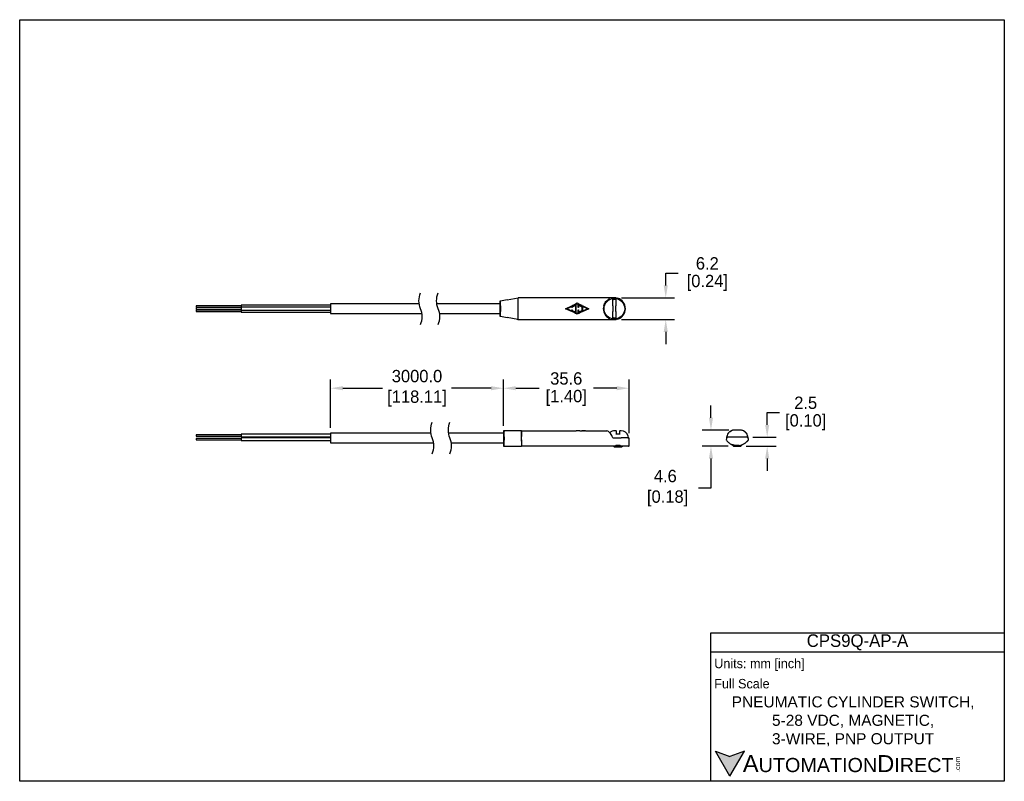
# Model space of a CAD drawing. Header units: inches. Extents: x 0 to 279, y 0 to 216.
import ezdxf

# ---------------------------------------------------------------- set-up
doc = ezdxf.new("R2010")
doc.units = ezdxf.units.IN
doc.header["$LTSCALE"] = 10
doc.header["$MEASUREMENT"] = 0
doc.layers.add('DIMENSIONS', color=140, linetype='Continuous')
doc.layers.add('TEXT', color=140, linetype='Continuous')
doc.styles.add('\\M+2ABAC\\M+2A6A11', font='txt')
doc.dimstyles.get("Standard").update_dxf_attribs({"dimtxt": 3.5, "dimasz": 3.5, "dimexe": 2.5, "dimexo": 1.5, "dimgap": 1, "dimtad": 0, "dimtih": 1, "dimtoh": 1, "dimdec": 1, "dimzin": 0, "dimdsep": 46, "dimtxsty": 'Standard', "dimcen": 0, "dimadec": 0, "dimazin": 0, "dimtfac": 1, "dimtdec": 1, "dimtofl": 0, "dimtmove": 0, "dimatfit": 3, "dimfxl": 0, "dimtolj": 1, "dimtzin": 0, "dimarcsym": 0})

# ---------------------------------------------------------------- blocks, each defined once
blk = doc.blocks.new('*D3')
at = {"layer": 'DEFPOINTS', "color": 0}
for p in [(202.69, 99.61), (196.12, 95.04), (202.54, 95.04)]:
    blk.add_point(p, dxfattribs=at)
at = {"layer": 'DIMENSIONS', "color": 0, "lineweight": -2}
for p, q in [((196.12, 103.11), (196.12, 106.61)), ((201.19, 99.61), (193.62, 99.61)), ((201.04, 95.04), (193.62, 95.04)), ((196.12, 91.54), (196.12, 83.14)), ((196.12, 83.14), (192.62, 83.14))]:
    blk.add_line(p, q, dxfattribs=at)
at = {"layer": 'DIMENSIONS', "color": 0}
for points in [[(195.54, 103.11), (196.71, 103.11), (196.12, 99.61)], [(195.54, 91.54), (196.71, 91.54), (196.12, 95.04)]]:
    blk.add_solid(points, dxfattribs=at)
at = {"layer": 'DIMENSIONS', "color": 0, "insert": (183.16, 83.14), "char_height": 3.5, "attachment_point": 5}
blk.add_mtext('\\A1;4.6\\P [0.18]', dxfattribs=at)
blk = doc.blocks.new('*D4')
at = {"layer": 'DEFPOINTS', "color": 0}
for p in [(169.25, 137.12), (183.29, 137.12), (169.25, 130.95)]:
    blk.add_point(p, dxfattribs=at)
at = {"layer": 'DIMENSIONS', "color": 0, "lineweight": -2}
for p, q in [((183.29, 140.62), (183.29, 144.12)), ((183.29, 144.12), (186.79, 144.12)), ((170.75, 137.12), (185.79, 137.12)), ((170.75, 130.95), (185.79, 130.95)), ((183.29, 127.45), (183.29, 123.95))]:
    blk.add_line(p, q, dxfattribs=at)
at = {"layer": 'DIMENSIONS', "color": 0}
for points in [[(182.7, 140.62), (183.87, 140.62), (183.29, 137.12)], [(182.7, 127.45), (183.87, 127.45), (183.29, 130.95)]]:
    blk.add_solid(points, dxfattribs=at)
at = {"layer": 'DIMENSIONS', "color": 0, "char_height": 3.5, "attachment_point": 5}
for s, insert in [('\\A1;6.2', (195.08, 146.87)), ('\\A1;[0.24]', (195.08, 141.37))]:
    blk.add_mtext(s, dxfattribs=dict(at, insert=insert))
blk = doc.blocks.new('*D5')
at = {"layer": 'DEFPOINTS', "color": 0}
for p in [(137.24, 111.48), (137.24, 99.35), (172.87, 97.24)]:
    blk.add_point(p, dxfattribs=at)
at = {"layer": 'DIMENSIONS', "color": 0, "lineweight": -2}
for p, q in [((137.24, 100.85), (137.24, 113.98)), ((172.87, 98.74), (172.87, 113.98)), ((140.74, 111.48), (147.35, 111.48)), ((169.37, 111.48), (162.76, 111.48))]:
    blk.add_line(p, q, dxfattribs=at)
at = {"layer": 'DIMENSIONS', "color": 0}
for points in [[(140.74, 112.06), (140.74, 110.9), (137.24, 111.48)], [(169.37, 112.06), (169.37, 110.9), (172.87, 111.48)]]:
    blk.add_solid(points, dxfattribs=at)
at = {"layer": 'DIMENSIONS', "color": 0, "char_height": 3.5, "attachment_point": 5}
for s, insert in [('\\A1;35.6', (155.06, 114.23)), ('\\A1;[1.40]', (155.06, 108.73))]:
    blk.add_mtext(s, dxfattribs=dict(at, insert=insert))
blk = doc.blocks.new('*D6')
at = {"layer": 'DEFPOINTS', "color": 0}
for p in [(88.2, 111.48), (88.2, 98.71), (137.24, 99.35)]:
    blk.add_point(p, dxfattribs=at)
at = {"layer": 'DIMENSIONS', "color": 0, "lineweight": -2}
for p, q in [((88.2, 100.21), (88.2, 113.98)), ((137.24, 100.85), (137.24, 113.98)), ((91.7, 111.48), (102.97, 111.48)), ((133.74, 111.48), (122.47, 111.48))]:
    blk.add_line(p, q, dxfattribs=at)
at = {"layer": 'DIMENSIONS', "color": 0}
for points in [[(91.7, 112.06), (91.7, 110.9), (88.2, 111.48)], [(133.74, 112.06), (133.74, 110.9), (137.24, 111.48)]]:
    blk.add_solid(points, dxfattribs=at)
at = {"layer": 'DIMENSIONS', "color": 0, "insert": (112.72, 111.48), "char_height": 3.5, "attachment_point": 5}
blk.add_mtext('\\A1;3000.0\\P[118.11]', dxfattribs=at)
blk = doc.blocks.new('*D7')
at = {"layer": 'DEFPOINTS', "color": 0}
for p in [(204.63, 95.04), (206.46, 97.58), (212.07, 97.58)]:
    blk.add_point(p, dxfattribs=at)
at = {"layer": 'DIMENSIONS', "color": 0, "lineweight": -2}
for p, q in [((212.07, 101.08), (212.07, 104.58)), ((212.07, 104.58), (215.57, 104.58)), ((206.13, 95.04), (214.57, 95.04)), ((207.96, 97.58), (214.57, 97.58)), ((212.07, 91.54), (212.07, 88.04))]:
    blk.add_line(p, q, dxfattribs=at)
at = {"layer": 'DIMENSIONS', "color": 0}
for points in [[(211.49, 101.08), (212.65, 101.08), (212.07, 97.58)], [(211.49, 91.54), (212.65, 91.54), (212.07, 95.04)]]:
    blk.add_solid(points, dxfattribs=at)
at = {"layer": 'DIMENSIONS', "color": 0, "char_height": 3.5, "attachment_point": 5}
for s, insert in [('\\A1;2.5', (222.99, 107.33)), ('\\A1;[0.10]', (222.99, 101.83))]:
    blk.add_mtext(s, dxfattribs=dict(at, insert=insert))

msp = doc.modelspace()

# ---------------------------------------------------------------- hatches: boundary and pattern name
at = {"layer": 'TEXT'}
msp.add_hatch(color=256, dxfattribs=at).paths.add_polyline_path([(201.5, 1.42), (205.63, 8.58), (201.5, 7.08), (197.37, 8.58)])

# ---------------------------------------------------------------- linework, layer by layer
for p, q in [((138.3, 136.53), (141.38, 137.15)), ((141.35, 137.15), (141.35, 130.93)), ((141.38, 130.92), (141.38, 137.15)), ((169.25, 137.12), (141.38, 137.12)), ((169.25, 137.12), (169.66, 137.03)), ((62.81, 134.83), (50.11, 134.83)), ((50.11, 134.83), (50.11, 134.43)), ((50.11, 134.43), (62.81, 134.43)), ((62.81, 134.24), (50.11, 134.24)), ((50.11, 134.24), (50.11, 133.83)), ((88.22, 134.43), (62.8, 134.43)), ((88.21, 135.02), (62.81, 135.02)), ((62.81, 135.02), (62.81, 133.05)), ((113.36, 135.37), (88.21, 135.37)), ((88.21, 135.37), (88.21, 132.7)), ((136.22, 135.37), (118.36, 135.37)), ((136.4, 136.2), (136.22, 136.17)), ((136.22, 136.17), (136.22, 131.91)), ((138.3, 136.55), (136.4, 136.2)), ((136.4, 136.2), (136.4, 136.15)), ((136.4, 134.87), (136.4, 136.15)), ((136.4, 134.87), (136.4, 133.21)), ((154.88, 134.03), (156.82, 134.93)), ((155.18, 134.03), (157.12, 134.93)), ((156.65, 134.58), (157.42, 134.93)), ((156.65, 134.34), (156.65, 134.58)), ((156.78, 134.34), (156.65, 134.34)), ((157.73, 134.93), (156.78, 134.49)), ((156.78, 134.49), (156.78, 134.34)), ((157.12, 134.93), (158.18, 135.42)), ((157.42, 134.93), (157.92, 135.16)), ((157.73, 134.93), (157.8, 134.96)), ((157.8, 134.93), (157.8, 134.96)), ((157.8, 133.14), (157.8, 134.93)), ((157.92, 134.93), (157.92, 135.16)), ((157.92, 133.14), (157.92, 134.93)), ((158.18, 135.42), (159.24, 134.93)), ((158.43, 135.16), (158.93, 134.93)), ((158.43, 134.93), (158.43, 135.16)), ((158.43, 134.34), (158.43, 134.93)), ((158.56, 134.34), (158.43, 134.34)), ((158.56, 134.93), (158.56, 134.96)), ((158.56, 134.96), (158.63, 134.93)), ((158.56, 134.93), (158.56, 134.34)), ((159.57, 134.49), (158.63, 134.93)), ((158.93, 134.93), (159.7, 134.58)), ((159.24, 134.93), (161.18, 134.03)), ((159.54, 134.93), (161.48, 134.03)), ((159.57, 133.57), (159.57, 134.49)), ((159.7, 134.58), (159.7, 133.49)), ((167.18, 136.77), (167.04, 136.69)), ((168.27, 134.83), (168.27, 136.42)), ((168.27, 134.83), (168.27, 133.24)), ((169.16, 136.42), (169.16, 134.83)), ((169.16, 133.24), (169.16, 134.83)), ((50.11, 133.83), (62.81, 133.83)), ((62.82, 133.64), (50.11, 133.64)), ((50.11, 133.64), (50.11, 133.44)), ((50.11, 133.44), (50.11, 133.24)), ((50.11, 133.24), (62.81, 133.24)), ((62.8, 133.64), (88.22, 133.64)), ((62.81, 133.05), (88.22, 133.05)), ((88.21, 132.7), (114.11, 132.7)), ((119.11, 132.7), (136.22, 132.7)), ((136.22, 131.91), (136.4, 131.88)), ((136.4, 131.93), (136.4, 133.21)), ((136.4, 131.93), (136.4, 131.88)), ((136.4, 131.88), (138.3, 131.53)), ((141.35, 130.93), (138.3, 131.54)), ((156.82, 133.14), (154.88, 134.03)), ((157.12, 133.14), (155.18, 134.03)), ((156.65, 133.73), (156.78, 133.73)), ((156.65, 133.49), (156.65, 133.73)), ((157.42, 133.14), (156.65, 133.49)), ((156.78, 133.73), (156.78, 133.57)), ((156.78, 133.57), (157.73, 133.14)), ((158.18, 132.65), (157.12, 133.14)), ((157.92, 132.91), (157.42, 133.14)), ((157.73, 133.14), (157.8, 133.11)), ((157.8, 133.14), (157.8, 133.11)), ((157.92, 132.91), (157.92, 133.14)), ((159.24, 133.14), (158.18, 132.65)), ((158.43, 133.73), (158.56, 133.73)), ((158.43, 133.14), (158.43, 133.73)), ((158.93, 133.14), (158.43, 132.91)), ((158.43, 132.91), (158.43, 133.14)), ((158.56, 133.73), (158.56, 133.14)), ((158.56, 133.11), (158.56, 133.14)), ((158.63, 133.14), (158.56, 133.11)), ((158.63, 133.14), (159.57, 133.57)), ((159.7, 133.49), (158.93, 133.14)), ((161.18, 134.03), (159.24, 133.14)), ((161.48, 134.03), (159.54, 133.14)), ((167.18, 131.3), (167.04, 131.38)), ((168.27, 131.65), (168.27, 133.24)), ((169.16, 133.24), (169.16, 131.65)), ((141.38, 130.95), (169.25, 130.95)), ((169.66, 131.04), (169.34, 130.96)), ((62.8, 98.26), (50.1, 98.26)), ((50.1, 98.26), (50.1, 97.86)), ((50.1, 97.86), (62.8, 97.86)), ((88.2, 98.45), (62.8, 98.45)), ((62.8, 98.45), (62.8, 97.67)), ((116.68, 98.71), (88.2, 98.71)), ((88.2, 98.71), (88.2, 96.04)), ((137.24, 98.71), (121.68, 98.71)), ((137.42, 99.38), (137.24, 99.35)), ((137.24, 99.35), (137.24, 96.79)), ((142.37, 99.4), (137.42, 99.38)), ((137.42, 99.38), (137.42, 99.21)), ((137.42, 97.69), (137.42, 99.21)), ((142.37, 96.73), (142.37, 99.41)), ((142.37, 99.4), (151.55, 99.4)), ((142.39, 99.4), (142.39, 97.8)), ((142.39, 96.9), (142.39, 97.8)), ((151.55, 99.4), (157.84, 99.4)), ((158.14, 99.4), (157.84, 99.4)), ((159.2, 99.34), (158.14, 99.4)), ((158.44, 99.4), (158.14, 99.4)), ((158.94, 99.39), (158.44, 99.4)), ((158.94, 99.39), (158.94, 99.4)), ((158.94, 99.4), (159.45, 99.4)), ((160.25, 99.4), (159.2, 99.34)), ((159.2, 99.34), (159.2, 99.3)), ((159.95, 99.4), (159.45, 99.39)), ((159.45, 99.39), (159.45, 99.4)), ((159.58, 99.4), (159.58, 99.4)), ((159.95, 99.4), (160.25, 99.4)), ((160.56, 99.4), (160.25, 99.4)), ((160.56, 99.4), (166.6, 99.4)), ((168.27, 97.37), (168.11, 97.81)), ((169.17, 99.4), (168.83, 99.4)), ((169.14, 98.51), (170.33, 98.51)), ((169.29, 98.51), (169.29, 99.28)), ((170.18, 99.28), (170.18, 98.51)), ((170.62, 99.4), (170.31, 99.4)), ((172.68, 97.53), (172.6, 97.87)), ((200.72, 98.08), (200.65, 97.73)), ((206.12, 98.72), (206.19, 98.72)), ((206.52, 97.73), (206.45, 98.08)), ((62.8, 97.23), (50.1, 97.23)), ((50.1, 97.23), (50.1, 96.83)), ((50.1, 97.23), (50.1, 96.83)), ((50.1, 96.83), (62.8, 96.83)), ((62.8, 97.67), (88.2, 97.67)), ((88.2, 97.42), (62.8, 97.42)), ((62.8, 97.42), (62.8, 96.64)), ((62.8, 97.42), (62.8, 97.23)), ((62.8, 96.83), (62.8, 96.64)), ((62.8, 96.64), (88.2, 96.64)), ((88.2, 96.04), (117.44, 96.04)), ((122.44, 96.04), (137.24, 96.04)), ((137.24, 96.79), (137.24, 95.09)), ((137.24, 95.09), (137.41, 95.06)), ((137.42, 97.69), (137.42, 97.16)), ((137.42, 97.16), (137.42, 96.78)), ((137.42, 96.48), (137.42, 96.78)), ((137.42, 95.14), (137.42, 96.48)), ((142.37, 96.48), (142.37, 95.04)), ((142.37, 95.04), (142.39, 95.04)), ((142.39, 96.8), (142.39, 96.9)), ((142.39, 96.8), (142.39, 96.67)), ((142.39, 96.53), (142.39, 96.67)), ((142.39, 96.53), (142.39, 95.04)), ((168.63, 95.04), (142.39, 95.04)), ((168.26, 97.37), (168.27, 97.37)), ((168.27, 97.37), (170.64, 97.37)), ((168.49, 95.04), (168.7, 94.83)), ((170.35, 95.21), (169.12, 95.21)), ((172.75, 97.37), (170.64, 97.37)), ((170.78, 94.83), (170.98, 95.04)), ((172.69, 95.04), (170.85, 95.04)), ((172.75, 95.04), (172.69, 95.04)), ((172.87, 95.16), (172.87, 97.24)), ((200.51, 97.1), (200.47, 96.88)), ((200.5, 96.73), (200.65, 96.56)), ((206.46, 97.58), (200.71, 97.58)), ((202.16, 95.46), (202.16, 95.42)), ((202.16, 95.42), (202.54, 95.04)), ((202.3, 95.42), (202.16, 95.42)), ((202.54, 95.04), (204.63, 95.04)), ((204.15, 95.24), (203.02, 95.24)), ((204.63, 95.04), (205.01, 95.42)), ((204.87, 95.42), (205.01, 95.42)), ((205.01, 95.42), (205.01, 95.46)), ((168.7, 94.83), (170.78, 94.83))]:
    msp.add_line(p, q)
for points in [[(113.73, 129.53, 0.2), (113.73, 134.04, -0.2), (113.73, 138.54)], [(118.73, 129.53, 0.2), (118.73, 134.04, -0.2), (118.73, 138.54)], [(117.06, 92.86, 0.2), (117.06, 97.37, -0.2), (117.06, 101.88)], [(122.06, 92.86, 0.2), (122.06, 97.37, -0.2), (122.06, 101.88)]]:
    msp.add_lwpolyline(points, format="xyb")
at = {"flags": 128}
for points in [[(158.18, 135.56), (157.73, 135.35), (157.28, 135.14), (156.82, 134.93)], [(159.54, 134.93), (159.08, 135.14), (158.62, 135.35), (158.18, 135.56)], [(158.18, 132.51), (157.73, 132.72), (157.28, 132.93), (156.82, 133.14)], [(159.54, 133.14), (159.08, 132.93), (158.62, 132.72), (158.18, 132.51)]]:
    msp.add_lwpolyline(points, dxfattribs=at)
msp.add_circle((168.72, 134.03), 2.94)
for centre, radius, start, end in [((168.72, 134.03), 3.14, 287.4505, 72.5495), ((168.72, 134.03), 3.14, 164.0615, 195.9385), ((157.85, 90.19), 9.22, 81.5768, 90.0638), ((160.55, 90.19), 9.21, 89.9361, 98.4233), ((168.77, 97.47), 1.94, 87.9586, 134.5041), ((170.71, 97.47), 1.93, 12.0458, 92.5716), ((202.61, 97.68), 1.93, 147.3449, 168), ((204.56, 97.68), 1.93, 12, 32.6326), ((172.55, 97.5), 0.127, 270.0015, 11.9956), ((172.75, 97.24), 0.127, 359.9968, 90.001), ((172.75, 95.16), 0.127, 269.9989, 0.0032), ((200.71, 97.45), 0.127, 90, 167.9408), ((200.77, 97.7), 0.127, 168, 270), ((203.59, 99.05), 3.86, 238.583, 248.319), ((206.4, 97.7), 0.127, 270, 12), ((206.46, 97.45), 0.127, 12.0592, 90)]:
    msp.add_arc(centre, radius, start, end)
for points, knots in [([(167.17, 137.03), (167.18, 137.02), (167.2, 137.01), (167.22, 136.99), (167.24, 136.95), (167.25, 136.92), (167.25, 136.91)], [0, 0, 0, 0, 0.233803, 0.428584, 0.717988, 1, 1, 1, 1]), ([(167.18, 136.77), (167.19, 136.78), (167.22, 136.8), (167.25, 136.84), (167.26, 136.88), (167.25, 136.9), (167.25, 136.91)], [0, 0, 0, 0, 0.301596, 0.603793, 0.893577, 1, 1, 1, 1]), ([(165.7, 134.9), (165.78, 135.12), (165.93, 135.54), (166.3, 136.05), (166.67, 136.43), (166.93, 136.61), (167.04, 136.69)], [0, 0, 0, 0, 0.304182, 0.58445, 0.825771, 1, 1, 1, 1]), ([(168.12, 136.57), (168.13, 136.57), (168.15, 136.57), (168.18, 136.57), (168.21, 136.55), (168.24, 136.52), (168.27, 136.48), (168.27, 136.44), (168.27, 136.42)], [0, 0, 0, 0, 0.119668, 0.240214, 0.36614, 0.497724, 0.738886, 1, 1, 1, 1]), ([(169.16, 136.42), (169.17, 136.44), (169.17, 136.48), (169.2, 136.52), (169.23, 136.55), (169.26, 136.57), (169.29, 136.57), (169.31, 136.57), (169.31, 136.57)], [0, 0, 0, 0, 0.259256, 0.501946, 0.63083, 0.759646, 0.878866, 1, 1, 1, 1]), ([(165.7, 133.17), (165.78, 132.95), (165.93, 132.53), (166.3, 132.02), (166.67, 131.64), (166.93, 131.46), (167.04, 131.38)], [0, 0, 0, 0, 0.303696, 0.584549, 0.825335, 1, 1, 1, 1]), ([(167.18, 131.3), (167.19, 131.29), (167.22, 131.27), (167.25, 131.23), (167.26, 131.19), (167.25, 131.17), (167.25, 131.16)], [0, 0, 0, 0, 0.301594, 0.60379, 0.893572, 1, 1, 1, 1]), ([(168.27, 131.65), (168.27, 131.63), (168.27, 131.59), (168.24, 131.54), (168.21, 131.52), (168.18, 131.5), (168.15, 131.5), (168.13, 131.5), (168.12, 131.5)], [0, 0, 0, 0, 0.259266, 0.501973, 0.630857, 0.759645, 0.878895, 1, 1, 1, 1]), ([(169.31, 131.5), (169.31, 131.5), (169.29, 131.5), (169.26, 131.5), (169.23, 131.52), (169.2, 131.54), (169.17, 131.59), (169.17, 131.63), (169.16, 131.65)], [0, 0, 0, 0, 0.119699, 0.240246, 0.366145, 0.497731, 0.738894, 1, 1, 1, 1]), ([(141.38, 130.92), (141.37, 130.92), (141.37, 130.92), (141.36, 130.92), (141.36, 130.93), (141.35, 130.93), (141.35, 130.93), (141.35, 130.93)], [0, 0, 0, 0, 0.320537, 0.602604, 0.783165, 0.918884, 1, 1, 1, 1]), ([(167.17, 131.04), (167.18, 131.04), (167.2, 131.05), (167.22, 131.08), (167.24, 131.12), (167.25, 131.15), (167.25, 131.16)], [0, 0, 0, 0, 0.2338592, 0.4285861, 0.7180166, 1, 1, 1, 1]), ([(169.34, 130.96), (169.32, 130.96), (169.3, 130.95), (169.29, 130.95), (169.25, 130.95), (169.25, 130.95), (169.25, 130.95)], [0, 0, 0, 0, 0.562998, 0.901619, 0.992798, 1, 1, 1, 1]), ([(167.37, 98.88), (167.26, 98.98), (167.06, 99.17), (166.83, 99.31), (166.6, 99.4)], [0, 0, 0, 0, 0.544218, 1, 1, 1, 1]), ([(168.11, 97.81), (168.02, 98.01), (167.83, 98.39), (167.54, 98.72), (167.38, 98.86), (167.37, 98.88)], [0, 0, 0, 0, 0.504366, 0.955694, 1, 1, 1, 1]), ([(169.29, 99.28), (169.29, 99.29), (169.29, 99.33), (169.26, 99.37), (169.22, 99.4), (169.18, 99.4), (169.17, 99.4)], [0, 0, 0, 0, 0.250004, 0.500003, 0.750003, 1, 1, 1, 1]), ([(170.18, 99.28), (170.18, 99.29), (170.19, 99.33), (170.22, 99.37), (170.26, 99.4), (170.29, 99.4), (170.31, 99.4)], [0, 0, 0, 0, 0.2499984, 0.4999995, 0.7500012, 1, 1, 1, 1]), ([(200.59, 97.47), (200.61, 97.56), (200.64, 97.73), (200.68, 97.91), (200.7, 98)], [0, 0, 0, 0, 0.48781, 1, 1, 1, 1]), ([(200.98, 98.72), (200.98, 98.72), (200.96, 98.72), (201.01, 98.72), (201.05, 98.72)], [0, 0, 0, 0, 0.006234, 1, 1, 1, 1]), ([(201.02, 98.72), (201.13, 98.87), (201.32, 99.13), (201.61, 99.27), (201.81, 99.39)], [0, 0, 0, 0, 0.594271, 1, 1, 1, 1]), ([(202.79, 99.61), (202.74, 99.61), (202.63, 99.6), (202.45, 99.59), (202.25, 99.55), (202.03, 99.49), (201.82, 99.4), (201.61, 99.28), (201.41, 99.13), (201.22, 98.95), (201.11, 98.8), (201.05, 98.72)], [0, 0, 0, 0, 0.07689, 0.165076, 0.264675, 0.375634, 0.497826, 0.606037, 0.725787, 0.857096, 1, 1, 1, 1]), ([(201.05, 98.72), (201.07, 98.75), (201.12, 98.82), (201.19, 98.91), (201.27, 98.99), (201.34, 99.07), (201.4, 99.11), (201.42, 99.13)], [0, 0, 0, 0, 0.213551, 0.420311, 0.620298, 0.813524, 1, 1, 1, 1]), ([(204.38, 99.61), (204.29, 99.61), (204.17, 99.61), (203.89, 99.61), (203.74, 99.61), (203.43, 99.61), (203.28, 99.61), (203, 99.61), (202.88, 99.61), (202.79, 99.61)], [0, 0, 0, 0, 0.25, 0.25, 0.5, 0.5, 0.75, 0.75, 1, 1, 1, 1]), ([(206.12, 98.72), (206.09, 98.75), (206.04, 98.83), (205.96, 98.92), (205.88, 99.02), (205.79, 99.1), (205.71, 99.17), (205.62, 99.24), (205.53, 99.29), (205.44, 99.34), (205.27, 99.44), (205.01, 99.53), (204.67, 99.6), (204.47, 99.6), (204.38, 99.61)], [0, 0, 0, 0, 0.064991, 0.127682, 0.18808, 0.24619, 0.302014, 0.355556, 0.406817, 0.455798, 0.502503, 0.699716, 0.865611, 1, 1, 1, 1]), ([(205.44, 99.34), (205.56, 99.28), (205.85, 99.13), (206.04, 98.87), (206.14, 98.72)], [0, 0, 0, 0, 0.407774, 1, 1, 1, 1]), ([(205.75, 99.13), (205.78, 99.11), (205.85, 99.05), (205.94, 98.95), (206.03, 98.84), (206.09, 98.76), (206.12, 98.72)], [0, 0, 0, 0, 0.234132, 0.478827, 0.734106, 1, 1, 1, 1]), ([(206.47, 98), (206.49, 97.91), (206.53, 97.73), (206.56, 97.56), (206.58, 97.47)], [0, 0, 0, 0, 0.51219, 1, 1, 1, 1]), ([(137.41, 95.06), (137.41, 95.06), (137.41, 95.06), (137.42, 95.08), (137.42, 95.1), (137.42, 95.12), (137.42, 95.14)], [0, 0, 0, 0, 0.008188, 0.105749, 0.435488, 1, 1, 1, 1]), ([(137.41, 95.06), (137.9, 95.06), (138.86, 95.05), (140.18, 95.05), (141.33, 95.05), (142.03, 95.04), (142.37, 95.04)], [0, 0, 0, 0, 0.309664, 0.5758, 0.798731, 1, 1, 1, 1]), ([(142.4, 96.67), (142.39, 96.68), (142.39, 96.68), (142.38, 96.7), (142.37, 96.71), (142.37, 96.72), (142.37, 96.72), (142.37, 96.73)], [0, 0, 0, 0, 0.230445, 0.463168, 0.646272, 0.833332, 1, 1, 1, 1]), ([(142.37, 96.48), (142.37, 96.48), (142.37, 96.49), (142.37, 96.5), (142.38, 96.51), (142.39, 96.52), (142.39, 96.52), (142.4, 96.53)], [0, 0, 0, 0, 0.164086, 0.33738, 0.584462, 0.847125, 1, 1, 1, 1]), ([(168.63, 95.04), (168.72, 95.07), (168.88, 95.14), (169.04, 95.19), (169.12, 95.21)], [0, 0, 0, 0, 0.535681, 1, 1, 1, 1]), ([(169.12, 95.21), (169.27, 95.23), (169.56, 95.27), (169.97, 95.27), (170.24, 95.23), (170.35, 95.21)], [0, 0, 0, 0, 0.351974, 0.719265, 1, 1, 1, 1]), ([(170.35, 95.21), (170.45, 95.18), (170.62, 95.13), (170.78, 95.06), (170.85, 95.04)], [0, 0, 0, 0, 0.56447, 1, 1, 1, 1]), ([(172.7, 95.04), (172.7, 95.04), (172.7, 95.04), (172.7, 95.04), (172.69, 95.04), (172.69, 95.04), (172.69, 95.04)], [0, 0, 0, 0, 0.247886, 0.495737, 0.747874, 1, 1, 1, 1]), ([(201.58, 95.75), (201.49, 95.82), (201.2, 96), (200.87, 96.3), (200.72, 96.48), (200.65, 96.56)], [0, 0, 0, 0, 0.323479, 0.6713767, 1, 1, 1, 1]), ([(203.02, 95.24), (202.97, 95.25), (202.87, 95.26), (202.73, 95.29), (202.58, 95.33), (202.44, 95.37), (202.3, 95.41), (202.21, 95.45), (202.17, 95.47)], [0, 0, 0, 0, 0.161487, 0.324622, 0.489733, 0.657134, 0.827126, 1, 1, 1, 1]), ([(206.52, 96.56), (206.5, 96.54), (206.47, 96.49), (206.4, 96.42), (206.33, 96.34), (206.24, 96.26), (206.15, 96.18), (206.05, 96.09), (205.92, 95.98), (205.74, 95.85), (205.51, 95.71), (205.27, 95.58), (205.09, 95.5), (205, 95.47)], [0, 0, 0, 0, 0.067213, 0.135318, 0.204499, 0.274935, 0.346795, 0.420238, 0.495411, 0.624197, 0.750785, 0.875828, 1, 1, 1, 1]), ([(206.66, 97.1), (206.66, 97.09), (206.67, 97.06), (206.67, 97.01), (206.67, 96.96), (206.67, 96.89), (206.66, 96.82), (206.63, 96.73), (206.6, 96.67), (206.56, 96.6), (206.54, 96.58), (206.52, 96.56)], [0, 0, 0, 0, 0.0733975, 0.1325899, 0.1984602, 0.2697808, 0.3744187, 0.5211645, 0.761797, 0.8480228, 1, 1, 1, 1]), ([(206.58, 97.47), (206.6, 97.4), (206.62, 97.27), (206.65, 97.16), (206.66, 97.1)], [0, 0, 0, 0, 0.529453, 1, 1, 1, 1])]:
    msp.add_open_spline(points, degree=3, knots=knots)
for points in [[(169.31, 136.57), (169.12, 136.6), (168.72, 136.67), (168.32, 136.6), (168.12, 136.57)], [(168.12, 131.5), (168.32, 131.47), (168.72, 131.4), (169.12, 131.47), (169.31, 131.5)], [(200.5, 96.73), (200.48, 96.77), (200.47, 96.83), (200.47, 96.88)], [(200.59, 97.47), (200.56, 97.32), (200.53, 97.2), (200.51, 97.1)], [(203.02, 95.24), (203.02, 95.24), (203.02, 95.24), (203.02, 95.24)], [(204.15, 95.24), (204.45, 95.28), (204.74, 95.36), (205, 95.47)], [(204.15, 95.24), (204.15, 95.24), (204.15, 95.24), (204.15, 95.24)]]:
    msp.add_open_spline(points, degree=3)
at = {"layer": 'DEFPOINTS'}
msp.add_lwpolyline([(279.34, 0), (0, 0), (0, 216), (279.34, 216)], close=True, dxfattribs=at)
at = {"layer": 'TEXT'}
for p, q in [((196.05, 42.09), (279.34, 42.09)), ((196.05, 0), (196.05, 42.09)), ((279.34, 42.09), (279.34, 0)), ((196.05, 36.74), (279.34, 36.74)), ((201.5, 1.42), (197.37, 8.58)), ((197.37, 8.58), (201.5, 7.08)), ((201.5, 1.42), (205.63, 8.58)), ((205.63, 8.58), (201.5, 7.08)), ((279, 0), (195.71, 0))]:
    msp.add_line(p, q, dxfattribs=at)

# ---------------------------------------------------------------- texts
at = {"layer": 'TEXT', "style": '\\M+2ABAC\\M+2A6A11'}
for s, insert, char_height, width, attachment_point in [('{\\H1.1078x;CPS9Q-AP-A}', (237.69, 39.41), 3.2106, 83.293, 5), ('{\\fArial|b0|i0|c0|p34;     \\H1.2x;A\\H0.8333x;UTOMATION\\H1.2x;D\\H0.8333x;IRECT}', (197.37, 4.99), 4.0133, 68.1053, 4)]:
    msp.add_mtext(s, dxfattribs=dict(at, insert=insert, char_height=char_height, width=width, attachment_point=attachment_point))
at = {"layer": 'TEXT'}
for s, insert, char_height, width, attachment_point in [(' Units: mm [inch]', (196.05, 33.02), 2.6755, 96.1051, 4), (' Full Scale', (196.05, 27.67), 2.6755, 95.8441, 4), ('{\\fArial|b0|i0|c0|p34;PNEUMATIC CYLINDER SWITCH,\\P5-28 VDC, MAGNETIC,\\P3-WIRE, PNP OUTPUT}', (236.44, 17.01), 3.1369, 79.9878, 5)]:
    msp.add_mtext(s, dxfattribs=dict(at, insert=insert, char_height=char_height, width=width, attachment_point=attachment_point))
at = {"layer": 'TEXT', "insert": (265.35, 2.65), "char_height": 1.4448, "width": 4.2814, "attachment_point": 1, "rotation": 90, "style": '\\M+2ABAC\\M+2A6A11'}
msp.add_mtext('{\\fArial|b0|i0|c0|p34;.com}', dxfattribs=at)

# ---------------------------------------------------------------- dimensions: what is measured, and where the dimension line sits
at = {"layer": 'DIMENSIONS'}
for base, p1, p2, picture, middle in [((183.29, 137.12), (169.25, 130.95), (169.25, 137.12), '*D4', (195.08, 144.12)), ((212.07, 97.58), (204.63, 95.04), (206.46, 97.58), '*D7', (222.99, 104.58))]:
    dim = msp.add_linear_dim(base=base, p1=p1, p2=p2, angle=90, dimstyle='Standard', override={"dimpost": '\\X'}, dxfattribs=at)
    dim.commit()
    dim.dimension.update_dxf_attribs({"geometry": picture, "text_midpoint": middle})
dim = msp.add_linear_dim(base=(88.2, 111.48), p1=(137.24, 99.35), p2=(88.2, 98.71), text='3000.0\\P[118.11]', dimstyle='Standard', override={"dimpost": '\\X'}, dxfattribs=at)
dim.commit()
dim.dimension.update_dxf_attribs({"geometry": '*D6', "text_midpoint": (112.72, 111.48)})
dim = msp.add_linear_dim(base=(137.24, 111.48), p1=(172.87, 97.24), p2=(137.24, 99.35), dimstyle='Standard', override={"dimpost": '\\X'}, dxfattribs=at)
dim.commit()
dim.dimension.update_dxf_attribs({"geometry": '*D5', "text_midpoint": (155.06, 111.48)})
dim = msp.add_linear_dim(base=(196.12, 95.04), p1=(202.69, 99.61), p2=(202.54, 95.04), angle=90, dimstyle='Standard', override={"dimpost": '\\X'}, dxfattribs=at)
dim.commit()
dim.dimension.update_dxf_attribs({"geometry": '*D3', "text_midpoint": (183.16, 83.14), "dimtype": 160})

doc.saveas('drawing.dxf')
